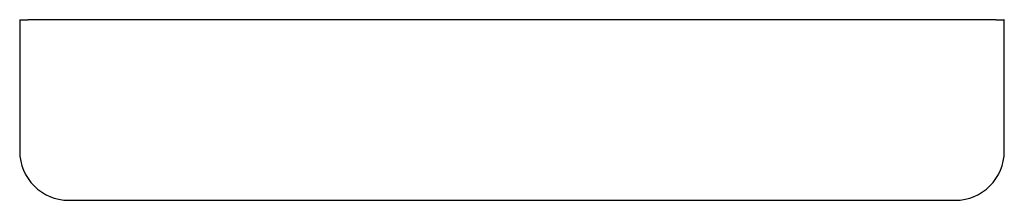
# Model space of a CAD drawing. Header units: millimetres. Extents: x 3924.8 to 3925.401, y 2154.817 to 2154.928.
import ezdxf

# ---------------------------------------------------------------- set-up
doc = ezdxf.new("R2010")
doc.units = ezdxf.units.MM
doc.layers.add('SANINDUSA', color=3, linetype='Continuous')

msp = doc.modelspace()

# ---------------------------------------------------------------- linework, layer by layer
at = {"layer": 'SANINDUSA'}
for p, q in [((3924.8002, 2154.92777), (3924.8002, 2154.84749)), ((3924.8002, 2154.92777), (3924.80044, 2154.92777)), ((3924.80044, 2154.92777), (3924.80544, 2154.92777)), ((3925.39552, 2154.92777), (3924.80544, 2154.92777)), ((3925.39552, 2154.92777), (3925.40052, 2154.92777)), ((3925.40076, 2154.92777), (3925.40052, 2154.92777)), ((3925.40076, 2154.84749), (3925.40076, 2154.92777)), ((3924.8302, 2154.81749), (3925.37076, 2154.81749))]:
    msp.add_line(p, q, dxfattribs=at)
for centre, major_axis, start_param, end_param in [((3924.8302, 2154.84749), (0.02121, 0.02121), 2.356233, 3.926953), ((3925.37076, 2154.84749), (0.02121, -0.02121), 5.497825, 7.068545)]:
    msp.add_ellipse(centre, major_axis=major_axis, ratio=0.999939, start_param=start_param, end_param=end_param, dxfattribs=at)

doc.saveas('drawing.dxf')
